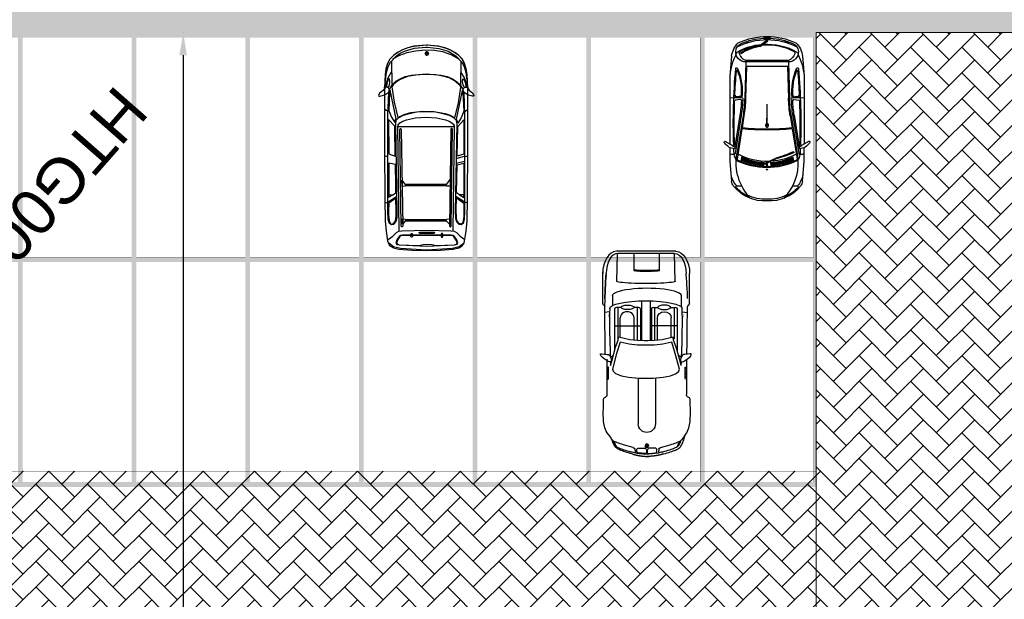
# Model space of a CAD drawing. Header units: millimetres. Extents: x 747415 to 1601423, y -236173 to 551995.
# Tile 142 of 256: x 931327 to 952980, y 34801 to 47556. Entities that reach past the tile are written whole.
import ezdxf

# ---------------------------------------------------------------- set-up
doc = ezdxf.new("R2010")
doc.units = ezdxf.units.MM
doc.header["$LTSCALE"] = 100
doc.header["$MEASUREMENT"] = 0
doc.linetypes.add('BORDERX2', pattern=[88.9, 25.4, -12.7, 25.4, -12.7, 0, -12.7])
doc.linetypes.add('DASHED2', pattern=[9.525, 6.35, -3.175])
doc.layers.get('0').update_dxf_attribs({"linetype": 'CONTINUOUS', "lineweight": 0})
doc.layers.get('DEFPOINTS').update_dxf_attribs({"color": 6, "linetype": 'CONTINUOUS', "lineweight": 0})
for name, color, linetype, lineweight in [('T--A9041_VERHARDING_Wegen', 21, 'CONTINUOUS', 0), ('T--L9042_BEPLANTING', 90, 'CONTINUOUS', 0), ('T--L9067_BEHEERVOORZIENING_Belijning', 7, 'DASHED2', 0), ('T--M9040_Terrein_Afwerking_Plein', 244, 'CONTINUOUS', 0)]:
    doc.layers.add(name, color=color, linetype=linetype, lineweight=lineweight)
doc.layers.add('T--A9072_BELIJNING', color=7, linetype='CONTINUOUS', lineweight=0, true_color=0xffffff)
for name, color, linetype in [('T--L9000_PERCELEN', 4, 'BORDERX2'), ('T--L9041_VERHARDING_Wegen', 7, 'CONTINUOUS'), ('T--L9082_INRICHTING_SPECIFIEK_Auto', 8, 'CONTINUOUS')]:
    doc.layers.add(name, color=color, linetype=linetype)
doc.styles.add('Raymond nov 2012', font='isocpeur.ttf', dxfattribs={"height": 1500})
doc.styles.get("Standard").update_dxf_attribs({"font": 'arial.ttf'})
doc.dimstyles.get("Standard").update_dxf_attribs({"dimtxt": 0.18, "dimasz": 500, "dimexe": 0.18, "dimexo": 0.0625, "dimgap": 0.09, "dimtad": 0, "dimtoh": 1, "dimdec": 0, "dimzin": 0, "dimdsep": 46, "dimtxsty": 'Standard', "dimcen": 0.09, "dimadec": 0, "dimazin": 0, "dimtfac": 1, "dimtdec": 0, "dimtofl": 0, "dimtmove": 0, "dimatfit": 3, "dimfxl": 1, "dimtolj": 1, "dimtzin": 0, "dimarcsym": 0})

# ---------------------------------------------------------------- blocks, each defined once
blk = doc.blocks.new('FMEBLOCK17')
at = {"layer": 'T--L9000_PERCELEN'}
blk.add_text('HTG00I 02344G0000', height=1, dxfattribs=at).set_placement((0, 0))
blk = doc.blocks.new('*X133')
at = {"color": 0}
for p, q in [((61387, 31654), (61408, 31674)), ((61387, 31635), (61407, 31655)), ((61389, 31672), (61409, 31693)), ((61390, 31691), (61411, 31712)), ((61391, 31711), (61412, 31732)), ((61393, 31730), (61415, 31752)), ((61395, 31750), (61418, 31772)), ((61398, 31771), (61404, 31776)), ((61383, 31526), (61403, 31545)), ((61383, 31508), (61402, 31527)), ((61383, 31490), (61402, 31509)), ((61383, 31473), (61402, 31492)), ((61383, 31455), (61402, 31474)), ((61383, 31437), (61402, 31456)), ((61384, 31562), (61404, 31581)), ((61384, 31544), (61403, 31563)), ((61384, 31420), (61402, 31439)), ((61385, 31598), (61405, 31618)), ((61385, 31580), (61404, 31600)), ((61386, 31617), (61406, 31636)), ((61384, 31403), (61403, 31421)), ((61384, 31385), (61403, 31404)), ((61385, 31368), (61403, 31387)), ((61385, 31351), (61404, 31369)), ((61386, 31334), (61404, 31352)), ((61387, 31317), (61405, 31335)), ((61388, 31300), (61406, 31319)), ((61389, 31284), (61407, 31302)), ((61390, 31267), (61408, 31285)), ((61391, 31251), (61409, 31269)), ((61393, 31235), (61410, 31252)), ((61395, 31219), (61412, 31236)), ((61402, 31209), (61413, 31220))]:
    blk.add_line(p, q, dxfattribs=at)
blk = doc.blocks.new('*X134')
at = {"color": 0}
for p, q in [((58020, 31490), (58022, 31493)), ((58023, 31478), (58038, 31493)), ((58029, 31469), (58053, 31493)), ((58038, 31462), (58055, 31479)), ((58049, 31458), (58055, 31464)), ((58055, 31525), (58057, 31528)), ((58055, 31510), (58070, 31524)), ((58055, 31495), (58079, 31518)), ((58068, 31493), (58086, 31510)), ((58084, 31493), (58090, 31498))]:
    blk.add_line(p, q, dxfattribs=at)
blk = doc.blocks.new('auto108')
for p, q in [((1429, 2018), (1446, 2019)), ((1452, 2019), (1494, 2019)), ((1494, 2019), (1850, 2021)), ((1804, 1986), (1884, 1987)), ((1850, 2021), (1954, 2022)), ((1884, 1987), (1988, 1988)), ((1954, 2022), (2062, 2023)), ((1988, 1988), (2052, 1988)), ((2052, 1988), (2052, 2023)), ((2062, 2023), (2173, 2023)), ((2173, 2023), (2230, 2024)), ((2338, 2024), (2408, 2025)), ((2408, 2025), (2532, 2026)), ((2532, 2026), (2659, 2027)), ((2659, 2027), (2791, 2029)), ((2791, 2029), (2924, 2030)), ((2924, 2030), (3058, 2032)), ((3058, 2032), (3189, 2034)), ((3189, 2034), (3316, 2035)), ((3316, 2035), (3389, 2035)), ((3471, 2084), (4114, 2084)), ((3567, 2037), (3607, 2036)), ((3607, 2036), (3696, 2034)), ((3696, 2034), (3781, 2030)), ((3781, 2030), (3862, 2025)), ((3862, 2025), (3941, 2021)), ((3941, 2021), (4015, 2015)), ((4015, 2015), (4085, 2009)), ((4085, 2009), (4114, 2007)), ((267, 1732), (276, 1754)), ((276, 1754), (284, 1774)), ((284, 1774), (293, 1792)), ((293, 1792), (301, 1807)), ((301, 1807), (310, 1820)), ((310, 1820), (321, 1832)), ((321, 1832), (332, 1843)), ((332, 1843), (345, 1854)), ((345, 1854), (361, 1863)), ((361, 1863), (378, 1872)), ((370, 1729), (380, 1762)), ((378, 1872), (396, 1881)), ((380, 1762), (390, 1791)), ((390, 1791), (400, 1818)), ((396, 1881), (417, 1889)), ((400, 1818), (409, 1841)), ((409, 1841), (417, 1862)), ((417, 1889), (447, 1900)), ((2287, 1908), (2393, 1911)), ((2393, 1911), (2636, 1918)), ((3321, 1811), (2412, 1811)), ((2636, 1918), (2833, 1922)), ((3370, 1742), (2675, 1742)), ((2675, 1742), (2675, 1729)), ((2833, 1922), (2993, 1924)), ((2965, 1811), (2965, 1243)), ((2993, 1924), (3125, 1924)), ((3125, 1924), (3240, 1922)), ((3240, 1922), (3345, 1919)), ((3370, 1670), (3370, 1762)), ((3628, 1900), (3383, 1898)), ((4554, 1752), (4554, 504)), ((4603, 1784), (4603, 472)), ((191, 1498), (203, 1538)), ((203, 1538), (214, 1577)), ((214, 1577), (226, 1614)), ((226, 1614), (237, 1647)), ((237, 1647), (247, 1678)), ((247, 1678), (257, 1707)), ((257, 1707), (267, 1732)), ((284, 1442), (347, 1656)), ((347, 1656), (359, 1694)), ((359, 1694), (370, 1729)), ((2705, 1679), (3142, 1679)), ((186, 1479), (191, 1498)), ((1814, 1332), (805, 1332)), ((3370, 1312), (2638, 1312)), ((2645, 1375), (3142, 1375)), ((3370, 1293), (3370, 1384)), ((4175, 1423), (4194, 1423)), ((4194, 1423), (4554, 1423)), ((324, 1143), (284, 1143)), ((324, 1143), (324, 1183)), ((364, 1143), (324, 1143)), ((324, 1104), (324, 1143)), ((3512, 1219), (2635, 1219)), ((3321, 1243), (2636, 1243)), ((1810, 955), (805, 955)), ((3512, 1026), (2635, 1026)), ((3321, 1002), (2636, 1002)), ((3370, 933), (2638, 933)), ((2965, 434), (2965, 1002)), ((3370, 952), (3370, 861)), ((139, 837), (144, 818)), ((144, 818), (156, 778)), ((156, 778), (167, 738)), ((167, 738), (179, 701)), ((179, 701), (190, 667)), ((191, 786), (187, 802)), ((190, 667), (201, 635)), ((203, 746), (191, 786)), ((214, 707), (203, 746)), ((226, 671), (214, 707)), ((237, 637), (226, 671)), ((284, 845), (347, 631)), ((2645, 863), (3142, 863)), ((4171, 864), (4190, 864)), ((4190, 864), (4554, 864)), ((201, 635), (211, 606)), ((211, 606), (221, 580)), ((221, 580), (230, 556)), ((230, 556), (239, 535)), ((247, 606), (237, 637)), ((239, 535), (249, 515)), ((257, 578), (247, 606)), ((249, 515), (259, 497)), ((267, 553), (257, 578)), ((259, 497), (271, 480)), ((276, 530), (267, 553)), ((271, 480), (285, 463)), ((284, 510), (276, 530)), ((293, 493), (284, 510)), ((285, 463), (300, 449)), ((301, 477), (293, 493)), ((300, 449), (317, 436)), ((310, 464), (301, 477)), ((321, 452), (310, 464)), ((317, 436), (336, 424)), ((332, 441), (321, 452)), ((345, 431), (332, 441)), ((347, 631), (359, 593)), ((359, 593), (370, 557)), ((370, 557), (380, 525)), ((380, 525), (390, 495)), ((380, 525), (390, 495)), ((390, 495), (400, 469)), ((390, 495), (400, 469)), ((400, 469), (409, 445)), ((400, 469), (409, 445)), ((409, 445), (417, 425)), ((409, 445), (417, 425)), ((3321, 434), (2412, 434)), ((2675, 503), (2675, 516)), ((3370, 503), (2675, 503)), ((2705, 559), (3142, 559)), ((3370, 575), (3370, 483)), ((336, 424), (356, 414)), ((361, 421), (345, 431)), ((356, 414), (377, 404)), ((361, 424), (378, 415)), ((378, 412), (361, 421)), ((377, 404), (399, 395)), ((378, 415), (396, 406)), ((396, 404), (378, 412)), ((396, 406), (417, 397)), ((396, 404), (416, 395)), ((417, 395), (396, 404)), ((399, 395), (423, 386)), ((417, 425), (424, 408)), ((417, 397), (447, 387)), ((440, 387), (417, 395)), ((423, 386), (449, 377)), ((424, 408), (430, 395)), ((429, 393), (431, 390)), ((430, 395), (432, 392)), ((464, 379), (440, 387)), ((449, 377), (460, 374)), ((1494, 265), (1423, 266)), ((1850, 264), (1494, 265)), ((1804, 301), (1884, 300)), ((1954, 263), (1850, 264)), ((1884, 300), (1988, 299)), ((2062, 262), (1954, 263)), ((1988, 299), (2052, 298)), ((2052, 298), (2052, 264)), ((2173, 261), (2062, 262)), ((2230, 261), (2173, 261)), ((2393, 334), (2287, 337)), ((2408, 220), (2338, 221)), ((2636, 327), (2393, 334)), ((2532, 219), (2408, 220)), ((2659, 218), (2532, 219)), ((2833, 323), (2636, 327)), ((2791, 216), (2659, 218)), ((2993, 321), (2833, 323)), ((3125, 321), (2993, 321)), ((3240, 323), (3125, 321)), ((3345, 326), (3240, 323)), ((3628, 386), (3410, 388)), ((3514, 218), (3411, 211)), ((3607, 221), (3514, 218)), ((3567, 220), (3607, 221)), ((3696, 224), (3607, 221)), ((3607, 221), (3696, 224)), ((3781, 227), (3696, 224)), ((3696, 224), (3781, 227)), ((3862, 232), (3781, 227)), ((3781, 227), (3862, 232)), ((3862, 232), (3941, 237)), ((3941, 236), (3862, 232)), ((4015, 242), (3941, 236)), ((3941, 237), (4015, 242)), ((4015, 242), (4121, 251)), ((4085, 248), (4015, 242)), ((2924, 215), (2791, 216)), ((3058, 213), (2924, 215)), ((3189, 211), (3058, 213)), ((3316, 210), (3189, 211)), ((3343, 210), (3316, 210)), ((3411, 211), (3343, 210)), ((3471, 173), (4150, 173))]:
    blk.add_line(p, q)
for points in [[(139, 1492), (144, 1512), (156, 1552), (167, 1592), (179, 1629), (190, 1663), (201, 1695), (211, 1723), (221, 1750), (230, 1773), (239, 1795), (249, 1814), (259, 1833), (271, 1850), (285, 1866), (300, 1881), (317, 1894), (336, 1906), (356, 1916), (377, 1926), (399, 1935), (423, 1944), (449, 1953), (476, 1961), (505, 1970), (533, 1981), (571, 1990)], [(3272, 1921), (3255, 2034)], [(296, 1798), (303, 1804), (316, 1814), (331, 1824), (348, 1833), (367, 1841), (388, 1850), (410, 1858), (416, 1860)], [(2092, 1901), (2168, 1903)], [(2093, 1901), (2185, 1875), (2496, 1788), (2651, 1732), (2716, 1723)], [(2277, 1902), (2299, 1863), (2322, 1836)], [(3946, 1767), (4554, 1752)], [(2716, 1723), (2656, 1477), (2637, 1304), (2634, 1164), (2634, 1123), (2634, 1081), (2637, 941), (2656, 768), (2716, 522)], [(296, 489), (303, 482), (316, 472), (331, 463), (348, 454), (367, 445), (388, 437), (410, 428), (416, 427)], [(2093, 344), (2185, 370), (2496, 457), (2651, 513), (2716, 522)], [(4554, 493), (3946, 478)], [(2168, 342), (2092, 344)], [(2277, 343), (2299, 382), (2322, 409)], [(3272, 324), (3255, 211)]]:
    blk.add_lwpolyline(points)
for points in [[(2175, 1892), (2168, 1904), (2169, 1921), (2181, 1952), (2209, 1995), (2240, 2038), (2273, 2084), (2298, 2108), (2326, 2120), (2346, 2118), (2348, 2092), (2339, 2036), (2331, 1976), (2329, 1943), (2316, 1925), (2294, 1912), (2261, 1893), (2221, 1885), (2195, 1886)], [(1810, 1123), (1810, 1280), (1830, 1504), (1862, 1660), (1915, 1788), (1968, 1843), (2011, 1861), (2355, 1768), (2606, 1690), (2559, 1494), (2538, 1311), (2536, 1165), (2536, 1123), (2536, 1080), (2538, 934), (2559, 751), (2606, 555), (2355, 477), (2011, 384), (1968, 402), (1915, 457), (1862, 585), (1830, 741), (1810, 965)], [(2175, 353), (2168, 341), (2169, 324), (2181, 293), (2209, 250), (2240, 207), (2273, 161), (2298, 137), (2326, 125), (2346, 127), (2348, 153), (2339, 209), (2331, 269), (2329, 302), (2316, 320), (2294, 333), (2261, 352), (2221, 360), (2195, 359)]]:
    blk.add_lwpolyline(points, close=True)
for points in [[(3412, 2055, -0.003452), (3412, 2055)], [(3412, 202, 0.003452), (3412, 202)]]:
    blk.add_lwpolyline(points, format="xyb")
for points in [[(155, 1179), (171, 1337, -0.414214), (200, 1366), (238, 1366, -0.414214), (268, 1337), (268, 1188, -0.291039), (222, 1150), (184, 1150, -0.414214)], [(155, 1107), (171, 950, 0.414214), (200, 920), (238, 920, 0.414214), (268, 950), (268, 1099, 0.291039), (222, 1137), (184, 1137, 0.414214)]]:
    blk.add_lwpolyline(points, format="xyb", close=True)
blk.add_circle((324, 1143), 39.7)
for centre, radius, start, end in [((1440, 2064), 47.1, 195.2914, 284.3416), ((3321, 1762), 49.3, 360, 90), ((237, 1456), 49.3, 283.7947, 343.5607), ((805, 1143), 189, 90, 270), ((324, 1143), 39.7, 180, 270), ((324, 1143), 39.7, 0, 90), ((3321, 1293), 49.3, 270, 360), ((237, 831), 49.3, 16.4393, 76.2053), ((3321, 952), 49.3, 0, 90), ((3321, 483), 49.3, 270, 0), ((1440, 222), 47.1, 111.0771, 164.7086)]:
    blk.add_arc(centre, radius, start, end)
for centre, major_axis, ratio, start_param, end_param in [((1804, 2020), (0, -34.3), 0.624902, -1.56257, 0), ((1849, 2028), (0, -34.3), 0.624902, -1.340746, 0), ((1896, 2028), (0, -34.3), 0.624902, -1.357157, 0), ((1943, 2029), (0, -34.3), 0.624902, -1.355316, 0), ((1990, 2029), (0, -34.3), 0.624902, -1.354332, 0), ((2038, 2030), (0, -34.3), 0.624902, -1.349543, 0), ((4114, 1784), (489, 0), 0.61456, 0, 1.570796), ((4114, 1752), (439, 0), 0.579085, 0, 1.570796), ((3345, 1123), (0, 797), 0.211204, 3.141593, 6.283185), ((3628, 1144), (1, 756), 0.222398, -3.141593, 0), ((3948, 1123), (0, -645), 0.087484, -3.141593, 0), ((3142, 1527), (0, 152), 0.864333, 3.141593, 6.283185), ((4187, 1133), (0, -323), 0.087484, -2.68647, -0.584659), ((4206, 1133), (0, -323), 0.087484, -2.68647, -0.584659)]:
    blk.add_ellipse(centre, major_axis=major_axis, ratio=ratio, start_param=start_param, end_param=end_param)
blk.add_ellipse((3370, 1527), major_axis=(0, 143), ratio=0.338725)
at = {"extrusion": (0, 0, -1)}
for centre, major_axis, ratio, start_param, end_param in [((3142, 711), (0, -152), 0.864333, -3.141593, 0), ((4114, 504), (439, 0), 0.579085, 0, 1.570796), ((4114, 472), (489, 0), 0.61456, 0, 1.570796), ((1804, 266), (0, 34.3), 0.624902, -1.56257, 0), ((1849, 258), (0, 34.3), 0.624902, -1.340746, 0), ((1896, 258), (0, 34.3), 0.624902, -1.357157, 0), ((1943, 258), (0, 34.3), 0.624902, -1.355316, 0), ((1990, 257), (0, 34.3), 0.624902, -1.354332, 0), ((2038, 257), (0, 34.3), 0.624902, -1.349543, 0)]:
    blk.add_ellipse(centre, major_axis=major_axis, ratio=ratio, start_param=start_param, end_param=end_param, dxfattribs=at)
blk.add_ellipse((3370, 718), major_axis=(0, -143), ratio=0.338725, dxfattribs=at)
for points, start_tangent, end_tangent in [([(571, 1990), (504, 1946), (440, 1893), (417, 1862), (411, 1850)], (0.873356, 0.487083, -0.000015), (-0.33173, -0.943374)), ([(3412, 2055), (3401, 2042), (3387, 2035)], (-0.157438, -0.987529), (-0.999933, -0.011552)), ([(3412, 2055), (3430, 2076), (3477, 2085)], (0.361709, 0.932291), (1, 0)), ([(571, 296), (504, 341), (440, 394), (417, 425), (411, 437)], (0.873356, -0.487083, -0.000015), (-0.33173, 0.943374)), ([(3412, 202), (3401, 215), (3387, 222)], (-0.157438, 0.987529), (-0.999933, 0.011552)), ([(3412, 202), (3430, 181), (3477, 173)], (0.361709, -0.932291), (1, 0))]:
    blk.add_spline(points, degree=3, dxfattribs=dict(start_tangent=start_tangent, end_tangent=end_tangent))
for points, knots in [([(571, 1990), (626, 2035), (853, 2125), (1099, 2097), (1285, 2097)], [72.513385, 72.513385, 72.513385, 72.513385, 210.766252, 779.411217, 779.411217, 779.411217, 779.411217]), ([(1285, 2097), (1307, 2097), (1358, 2107), (1385, 2075), (1395, 2052)], [0, 0, 0, 0, 64.592582, 138.656509, 138.656509, 138.656509, 138.656509]), ([(164, 1390), (146, 1302), (129, 1121), (146, 941), (201, 754)], [93.721229, 93.721229, 93.721229, 93.721229, 365.303664, 640.430937, 640.430937, 640.430937, 640.430937]), ([(571, 296), (626, 251), (853, 161), (1099, 189), (1285, 189)], [72.513385, 72.513385, 72.513385, 72.513385, 210.766252, 779.411217, 779.411217, 779.411217, 779.411217]), ([(1285, 189), (1307, 189), (1358, 179), (1385, 212), (1395, 235)], [0, 0, 0, 0, 64.592582, 138.656509, 138.656509, 138.656509, 138.656509])]:
    blk.add_open_spline(points, degree=3, knots=knots)
for points, weights in [([(115, 1400), (90, 1278), (88, 1143)], [1, 0.996922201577, 0.999560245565]), ([(139, 1493), (125, 1447), (115, 1400)], [1, 0.99968296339, 1]), ([(115, 930), (90, 1052), (88, 1186)], [1, 0.996922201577, 0.999560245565]), ([(139, 837), (125, 882), (115, 930)], [1, 0.99968296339, 1])]:
    blk.add_rational_spline(points, weights, degree=2)
for points in [[(186, 1479), (177, 1450), (170, 1420), (164, 1390)], [(249, 1408), (223, 1401), (194, 1398), (165, 1396)], [(249, 879), (223, 885), (194, 889), (165, 891)]]:
    blk.add_open_spline(points, degree=3)
for points in [[(3151, 1962), (3151, 1950), (3227, 1962), (3227, 1950)], [(3151, 294), (3151, 305), (3227, 294), (3227, 305)]]:
    blk.add_solid(points)
for name, p, xscale, yscale, zscale in [('*X133', (-56312, -29881), 0.9851387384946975, 0.9851387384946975, 0.9851387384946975), ('*X134', (-65414, -34517), 1.132343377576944, 1.132343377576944, 1.132343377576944)]:
    blk.add_blockref(name, p, dxfattribs=dict(xscale=xscale, yscale=yscale, zscale=zscale))
blk = doc.blocks.new('auto111')
at = {"linetype": 'Continuous'}
for points in [[(3685, 1817), (3756, 1799), (3801, 1840), (3799, 1888), (3728, 1941), (3669, 2020), (3616, 2040), (3601, 2033), (3601, 2010), (3629, 1901), (3685, 1817)], [(4315, 1842), (4203, 1878), (4073, 1898), (3776, 1908), (2462, 1908), (1334, 1906), (854, 1893), (628, 1875), (414, 1842), (356, 1824), (305, 1789), (262, 1715), (234, 1593), (211, 1299), (203, 994), (211, 689), (234, 396), (262, 272), (305, 201), (356, 163), (412, 147), (628, 114), (854, 94), (1334, 84), (2462, 79), (3776, 79), (4073, 89), (4200, 112), (4315, 147), (4411, 201), (4495, 274), (4564, 369), (4622, 475), (4665, 595), (4698, 724), (4724, 994), (4698, 1265), (4665, 1395), (4620, 1514), (4564, 1621), (4493, 1713), (4411, 1789), (4315, 1842)], [(369, 1814), (290, 1710), (252, 1560), (221, 989), (252, 414), (290, 264), (369, 160)], [(445, 1832), (518, 1728), (600, 1647), (630, 1591), (640, 1525), (648, 986), (640, 450), (630, 381), (600, 328), (518, 247), (445, 142)], [(2988, 1669), (1062, 1636), (928, 1639), (864, 1652), (816, 1677), (778, 1713), (765, 1756), (798, 1802), (887, 1827), (1072, 1835), (2523, 1835), (3179, 1835), (3679, 1814), (3773, 1784), (3857, 1733), (3928, 1659), (3984, 1568), (4030, 1456), (4063, 1321), (4094, 994), (4094, 991), (4094, 991), (4063, 661), (4030, 529), (3984, 414), (3926, 323), (3857, 252), (3773, 201), (3679, 168), (3179, 150), (2523, 150), (1072, 150), (887, 155), (798, 183), (765, 226), (778, 269), (816, 305), (864, 333), (928, 343), (1062, 348), (2988, 313), (3065, 325), (3118, 376), (3171, 483), (3214, 618), (3245, 788), (3258, 991), (3260, 991), (3258, 991), (3245, 1197), (3214, 1365), (3171, 1499), (3118, 1609), (3065, 1657), (2988, 1669)], [(1357, 1657), (1245, 1817), (1072, 1819), (989, 1819), (854, 1807), (793, 1779), (783, 1753), (790, 1723), (859, 1669), (958, 1652), (1062, 1652), (1357, 1657)], [(1248, 1901), (1276, 1827), (1395, 1644)], [(1428, 1730), (1372, 1819), (1431, 1819)], [(2094, 1669), (2124, 1817), (1428, 1814), (1428, 1723), (1474, 1659), (1652, 1662), (2094, 1669)], [(2264, 1835), (2290, 1908)], [(2937, 1685), (3085, 1819), (2328, 1817), (2279, 1675), (2912, 1685), (2937, 1685)], [(3103, 1652), (3733, 1784), (3677, 1799), (3280, 1817), (3138, 1756), (3019, 1685), (3062, 1675), (3103, 1652)], [(3804, 1751), (3466, 1697), (3128, 1619), (3197, 1479), (3240, 1329), (3270, 1075), (3265, 823), (3220, 579), (3179, 465), (3123, 361), (3456, 285), (3796, 229), (3829, 249), (3931, 356), (4000, 485), (4043, 630), (4066, 778), (4078, 976), (4078, 996), (4078, 1039), (4063, 1220), (4030, 1405), (3961, 1581), (3911, 1654), (3847, 1720), (3804, 1751)], [(3260, 1832), (3303, 1906)], [(4678, 963), (4650, 714), (4587, 506), (4487, 338), (4350, 208), (4254, 160), (4122, 122), (3776, 79), (4073, 89), (4203, 112), (4317, 147), (4411, 198), (4493, 272), (4561, 361), (4617, 463), (4663, 577), (4696, 701), (4724, 963), (4724, 963), (4724, 966), (4724, 973), (4724, 976), (4724, 996), (4696, 1265), (4665, 1393), (4620, 1512), (4561, 1619), (4493, 1713), (4411, 1789), (4315, 1842), (4203, 1878), (4073, 1898), (3776, 1908), (4122, 1865), (4254, 1830), (4350, 1779), (4487, 1647), (4543, 1563), (4589, 1469), (4653, 1253), (4676, 999), (4676, 963), (4678, 963)], [(3779, 1906), (4000, 1832), (4132, 1753)], [(3794, 1832), (3845, 1802), (3918, 1794), (3982, 1799), (3959, 1827), (3888, 1860), (3806, 1868)], [(4371, 1758), (3847, 1746)], [(325, 1588), (300, 978), (325, 369), (341, 315), (366, 295), (440, 320), (513, 369), (536, 394), (544, 442), (539, 978), (544, 1514), (536, 1560), (513, 1586), (440, 1636), (366, 1662), (338, 1642), (325, 1588)], [(343, 325), (369, 310), (391, 315), (455, 346), (516, 389), (531, 409), (536, 445), (531, 978), (536, 1512), (529, 1550), (511, 1573), (445, 1616), (374, 1644), (348, 1634), (330, 1588), (318, 1372), (310, 1156), (335, 1060), (343, 961), (333, 872), (310, 790), (318, 579), (330, 369), (343, 325)], [(643, 1586), (2927, 1616), (2973, 1601), (3016, 1563), (3052, 1502), (3082, 1423), (3125, 1225), (3141, 994), (3125, 765), (3082, 567), (3052, 488), (3016, 427), (2973, 389), (2927, 374), (643, 404)], [(739, 1545), (2871, 1575), (2887, 1563), (2887, 1550), (2871, 1540), (739, 1509), (724, 1522), (724, 1532), (739, 1545)], [(1614, 1522), (1753, 1525), (1664, 1461), (1664, 536), (1764, 468), (1616, 468), (1616, 541), (1626, 544), (1626, 1454), (1616, 1459), (1614, 1522)], [(2925, 374), (2927, 1616), (2970, 1606), (3011, 1570), (3047, 1509), (3077, 1428), (3123, 1227), (3141, 994), (3125, 765), (3082, 567), (3052, 488), (3016, 427), (2973, 386), (2925, 374)], [(4421, 1723), (4500, 1573), (4561, 1408), (4599, 1225), (4620, 1011), (4615, 813), (4579, 633), (4513, 452), (4414, 269)], [(574, 1319), (574, 1301), (564, 1291), (508, 1291), (498, 1301), (498, 1319), (508, 1329), (564, 1329), (574, 1319)], [(785, 1512), (900, 1512), (892, 1456), (887, 1454), (887, 544), (892, 544), (900, 478), (780, 480), (844, 539), (846, 541), (846, 1459), (844, 1461), (785, 1512)], [(607, 1136), (607, 821), (600, 811), (590, 811), (579, 821), (579, 1136), (590, 1146), (600, 1146), (607, 1136)], [(4495, 963), (4495, 978), (4495, 994), (4538, 1016), (4584, 994), (4584, 978), (4584, 963), (4538, 943), (4495, 963)], [(4521, 973), (4521, 978), (4521, 986), (4538, 996), (4559, 986), (4559, 978), (4559, 973), (4538, 963), (4521, 973)], [(574, 635), (574, 656), (564, 663), (508, 663), (498, 656), (498, 635), (508, 628), (564, 628), (574, 635)], [(739, 445), (2871, 414), (2887, 427), (2887, 440), (2871, 450), (739, 480), (724, 468), (724, 455), (739, 445)], [(1359, 325), (1248, 168), (1072, 165), (945, 165), (821, 188), (785, 224), (798, 269), (851, 310), (917, 328), (1095, 333), (1359, 325)], [(1248, 84), (1276, 158), (1395, 341)], [(1428, 257), (1370, 168), (1431, 168)], [(2091, 313), (2122, 168), (1428, 168), (1428, 257), (1476, 323), (2091, 313)], [(2127, 330), (2168, 153)], [(2231, 330), (2282, 153)], [(2932, 300), (3080, 163), (3026, 163), (2325, 168), (2277, 310), (2932, 300)], [(3095, 328), (3723, 196), (3679, 186), (3270, 165), (3125, 221), (3009, 300), (3054, 308), (3095, 328)], [(3779, 79), (4000, 153), (4132, 234)], [(4371, 229), (3847, 241)], [(2262, 153), (2290, 79)], [(3260, 153), (3303, 76)], [(3685, 168), (3753, 188), (3801, 145), (3799, 97), (3728, 43), (3667, -33), (3613, -56), (3601, -46), (3601, -23), (3626, 84), (3685, 168)], [(3794, 153), (3845, 183), (3918, 193), (3982, 186), (3959, 158), (3888, 125), (3806, 119)]]:
    blk.add_lwpolyline(points, dxfattribs=at)
blk = doc.blocks.new('auto64')
for points in [[(-2305, 929), (-2398, 757)], [(-3290, 559), (-3290, 669)], [(-3184, 780), (-2750, 815), (-2446, 815)], [(-2032, 554), (-2698, 660)], [(-1743, 528), (-2580, 662)], [(-1737, 568), (-2574, 701)], [(-1732, 597), (-2470, 715)], [(-436, 780), (-870, 815), (-2366, 815)], [(-1389, 587), (-1404, 705)], [(-2702, 428), (-2782, 435)], [(-2696, 448), (-2776, 455)], [(-2689, 467), (-2769, 474)], [(-2682, 487), (-2763, 494)], [(-2675, 506), (-2755, 513)], [(-2667, 526), (-2748, 533)], [(-2659, 545), (-2740, 552)], [(-2651, 564), (-2732, 572)], [(-2555, 593), (-2536, 585)], [(-1746, 509), (-2012, 551)], [(-660, 453), (-1355, 472)], [(-560, 470), (-1354, 492)], [(-660, 470), (-660, -470)], [(-560, 470), (-560, -470)], [(-530, 470), (-530, -470)], [(-93, 390), (-149, 470)], [(-2754, 212), (-2832, 219)], [(-2751, 232), (-2828, 239)], [(-2747, 252), (-2825, 259)], [(-2743, 271), (-2821, 278)], [(-2739, 291), (-2817, 298)], [(-2735, 311), (-2813, 318)], [(-2730, 330), (-2809, 337)], [(-2725, 350), (-2804, 357)], [(-2720, 370), (-2799, 377)], [(-2714, 389), (-2794, 396)], [(-2709, 409), (-2788, 416)], [(-2940, -5), (-2921, -13), (-2921, 0), (-2921, 13), (-2940, 5)], [(-2769, 73), (-2846, 80)], [(-2767, 93), (-2845, 100)], [(-2765, 113), (-2843, 120)], [(-2842, 10), (-2785, 10)], [(-2763, 133), (-2841, 140)], [(-2762, 153), (-2839, 159)], [(-2760, 172), (-2837, 179)], [(-2758, 192), (-2834, 199)], [(-2697, 199), (-2820, -67), (-2802, -75), (-2678, 192)], [(-1960, 5), (-1810, 5)], [(-1805, 0), (-1490, 0)], [(-216, -141), (-98, 18), (-82, 6), (-197, -148)], [(-2769, -73), (-2846, -80)], [(-2767, -93), (-2845, -100)], [(-2765, -113), (-2843, -120)], [(-2842, -10), (-2794, -10)], [(-2763, -133), (-2841, -140)], [(-2762, -153), (-2839, -159)], [(-2760, -172), (-2837, -179)], [(-2758, -192), (-2834, -199)], [(-2754, -212), (-2832, -219)], [(-1960, -5), (-1810, -5)], [(-2751, -232), (-2828, -239)], [(-2747, -252), (-2825, -259)], [(-2743, -271), (-2821, -278)], [(-2739, -291), (-2817, -298)], [(-2735, -311), (-2813, -318)], [(-2730, -330), (-2809, -337)], [(-2725, -350), (-2804, -357)], [(-2720, -370), (-2799, -377)], [(-2714, -389), (-2794, -396)], [(-2709, -409), (-2788, -416)], [(-2702, -428), (-2782, -435)], [(-93, -390), (-149, -470)], [(-3290, -669), (-3290, -559)], [(-2696, -448), (-2776, -455)], [(-2689, -467), (-2769, -474)], [(-2682, -487), (-2763, -494)], [(-2675, -506), (-2755, -513)], [(-2667, -526), (-2748, -533)], [(-2659, -545), (-2740, -552)], [(-2651, -564), (-2732, -572)], [(-2032, -554), (-2698, -660)], [(-1743, -528), (-2580, -662)], [(-1737, -568), (-2574, -701)], [(-1732, -597), (-2470, -715)], [(-1746, -509), (-2012, -551)], [(-1389, -587), (-1404, -705)], [(-660, -453), (-1355, -472)], [(-560, -470), (-1354, -492)], [(-378, -572), (-361, -583)], [(-2446, -815), (-2750, -815), (-3184, -780)], [(-2305, -929), (-2398, -757)], [(-436, -780), (-870, -815), (-2366, -815)]]:
    blk.add_lwpolyline(points)
for centre, radius, start, end in [((-2200, 703), 271, 122.5061, 177.3807), ((-2326, 918), 24, 28.4487, 144.8117), ((-2747, 53), 874, 128.5195, 183.4666), ((-2779, -464), 1143, 86.7478, 133.301), ((-2747, 53), 854, 132.4061, 156.0666), ((-3310, 669), 20, 0, 132.4061), ((-3167, 580), 200, 94.6669, 128.5195), ((-2919, 231), 573, 102.481, 130.272), ((-1377, 0), 1511, 153.8364, 206.6643), ((-2566, 466), 260, 97.9758, 129.7902), ((-2715, 657), 20, 86.7478, 153.8364), ((-2701, 641), 20, 80.9423, 154.1833), ((-2779, -464), 1143, 79.9751, 86.7478), ((-2433, 727), 169, 148.6333, 180.9564), ((-1914, -11589), 12332, 92.5802, 93.2009), ((-2568, 738), 36.8, 201.7756, 261.8193), ((-2397, 726), 31.7, 91.422, 214.9423), ((-2413, 734), 28.1, 248.5131, 57.8511), ((-1911, -12958), 13680, 87.9174, 92.0179), ((-1911, -12958), 13700, 84.9558, 91.981), ((-1414, 703), 10, 7.2745, 87.9174), ((-2583, 684), 1241, 353.7279, 6.0623), ((-1209, 1822), 1276, 263.6929, 293.3519), ((-2583, 684), 1261, 355.3159, 0.6912), ((-1312, 699), 10, 87.4901, 180.6912), ((-1209, 1822), 1256, 265.0494, 291.5959), ((-1911, -12958), 13680, 85.1291, 87.4901), ((-1306, 688), 2.5, 90, 270), ((-1306, 688), 2.5, 270, 90), ((-1012, -605), 1427, 64.4533, 84.2811), ((-750, 663), 10, 291.5959, 85.1291), ((-708, 669), 20, 284.8612, 84.9558), ((-340, 470), 220, 87.5524, 180.0097), ((-500, 275), 509, 45.0724, 82.7817), ((-399, 610), 72.8, 40.2199, 88.4107), ((-1502, 0), 1332, 356.4569, 29.5582), ((-339, 490), 200, 22.8604, 87.5524), ((-1502, 0), 1432, 332.6464, 27.3536), ((-1377, 0), 1491, 154.1833, 205.8167), ((-1377, 0), 1373, 152.0676, 176.1797), ((-87, -521), 2707, 155.7055, 164.5863), ((-87, -521), 2687, 155.7055, 164.6216), ((3447, 0), 5507, 174.225, 185.775), ((3447, 0), 5487, 174.2369, 185.7631), ((-1271, 3491), 3020, 260.9423, 268.4089), ((-1271, 3491), 3000, 260.9423, 268.4089), ((-1271, 3491), 2960, 260.9423, 268.0852), ((-1271, 3491), 2930, 260.9423, 267.2804), ((-1409, 584), 20, 267.2804, 7.2745), ((-1369, 553), 20, 268.0852, 348.1357), ((-1462, 3510), 2979, 271.7693, 271.819), ((-1317, 580), 10, 175.3159, 265.0494), ((-1306, 596), 2.5, 90, 270), ((-1306, 596), 2.5, 270, 90), ((-815, 641), 2.5, 90, 270), ((-815, 641), 2.5, 270, 90), ((-306, 380), 241, 108.384, 158.1789), ((-366, 562), 50, 26.3311, 108.384), ((-1502, 0), 1317, 355.4418, 26.3311), ((-1502, 0), 1462, 2.7376, 22.8604), ((-1502, 0), 1502, 334.9815, 25.0185), ((-2747, 53), 834, 153.1339, 183.4666), ((-2938, 0), 5, 112.786, 247.214), ((-2842, 0), 10, 90, 270), ((-1377, 0), 1373, 178.392, 207.9324), ((-1992, 0), 13, 140.4731, 180), ((-1992, 0), 13, 180, 219.5269), ((-1975, -14), 34.9, 116.6567, 140.4731), ((-1964, -36), 60, 101.7464, 116.6567), ((-1956, -72), 96.5, 90, 101.7464), ((-1960, 0), 5, 90, 270), ((-1956, -72), 96.5, 78.2536, 90), ((-1949, -36), 60, 63.3433, 78.2536), ((-1938, -14), 34.9, 39.5269, 63.3433), ((-1921, 0), 13, 22.6244, 39.5269), ((-1810, 0), 5, 270, 90), ((185, 0), 245, 173.2506, 180), ((185, 0), 245, 180, 186.7494), ((73, 13), 132, 164.0546, 173.2506), ((3, 33), 59.3, 145.403, 164.0546), ((-40, 63), 7.21, 90, 145.403), ((-40, 63), 7.21, 34.597, 90), ((-83, 33), 59.3, 15.9454, 34.597), ((-153, 13), 132, 6.7494, 15.9454), ((-265, 0), 245, 0, 6.7494), ((-265, 0), 245, 353.2506, 0), ((-2747, -53), 874, 176.5334, 231.4805), ((-2747, -53), 834, 176.5334, 206.8661), ((-1975, 14), 34.9, 219.5269, 243.3433), ((-1964, 36), 60, 243.3433, 258.2536), ((-1956, 72), 96.5, 258.2536, 270), ((-1956, 72), 96.5, 270, 281.7464), ((-1949, 36), 60, 281.7464, 296.6567), ((-1938, 14), 34.9, 296.6567, 320.4731), ((-1921, 0), 13, 320.4731, 337.3756), ((-1133, -43), 922, 324.9998, 353.9253), ((-1133, -43), 942, 324.9998, 353.5912), ((-1502, 0), 1332, 330.4418, 354.8462), ((-1502, 0), 1317, 333.6689, 353.7639), ((-1502, 0), 1462, 337.1396, 357.2624), ((73, -13), 132, 186.7494, 195.9454), ((3, -33), 59.3, 195.9454, 214.597), ((-40, -63), 7.21, 214.597, 270), ((-40, -63), 7.21, 270, 325.403), ((-83, -33), 59.3, 325.403, 344.0546), ((-153, -13), 132, 344.0546, 353.2506), ((-2779, 464), 1143, 226.699, 280.0249), ((-2747, -53), 854, 203.9334, 227.5939), ((-2701, -641), 20, 205.8167, 279.0577), ((-1271, -3491), 3020, 91.5911, 99.0577), ((-1271, -3491), 3000, 91.5911, 99.0577), ((-1271, -3491), 2960, 91.9167, 99.0577), ((-1271, -3491), 2930, 92.7196, 99.0577), ((-1409, -584), 20, 352.7255, 92.7196), ((-1462, -3510), 2979, 88.1848, 88.2307), ((-1369, -553), 20, 6.1809, 91.9167), ((-1209, -1822), 1276, 66.6481, 96.3071), ((-2583, -684), 1241, 353.9377, 6.1809), ((-1316, -585), 10, 87.1473, 184.478), ((-2583, -684), 1261, 359.3088, 4.478), ((-1209, -1822), 1256, 68.4041, 94.9506), ((-1306, -596), 2.5, 90, 270), ((-1306, -596), 2.5, 270, 90), ((-815, -641), 2.5, 90, 270), ((-815, -641), 2.5, 270, 90), ((-340, -470), 220, 179.9903, 272.4476), ((-306, -380), 241, 201.8211, 251.616), ((-500, -275), 509, 277.2183, 314.9276), ((-366, -562), 50, 251.616, 333.6689), ((-339, -490), 200, 272.4476, 337.1396), ((-3310, -669), 20, 227.5939, 0), ((-3167, -580), 200, 231.4805, 265.3331), ((-2919, -231), 573, 229.728, 257.519), ((-2566, -466), 260, 230.2098, 262.0242), ((-2568, -738), 36.8, 98.1807, 158.2244), ((-2433, -727), 169, 179.0436, 211.3667), ((-1914, 11589), 12332, 266.7991, 267.4198), ((-2200, -703), 271, 182.6193, 237.4939), ((-2397, -726), 31.7, 145.0577, 268.578), ((-2413, -734), 28.1, 302.1489, 111.4869), ((-1911, 12958), 13680, 267.9821, 272.0826), ((-1911, 12958), 13700, 268.019, 275.0515), ((-1414, -703), 10, 272.0826, 352.7255), ((-1312, -699), 10, 179.3088, 272.5099), ((-1911, 12958), 13680, 272.5099, 274.8709), ((-1911, 12958), 13680, 272.5099, 274.7965), ((-1306, -688), 2.5, 90, 270), ((-1306, -688), 2.5, 270, 90), ((-1012, 605), 1427, 275.7189, 295.5467), ((-750, -663), 10, 274.8709, 68.4041), ((-708, -669), 20, 275.0442, 75.1388), ((-399, -610), 72.8, 271.5893, 319.7801), ((-2326, -918), 24, 215.1883, 331.5513)]:
    blk.add_arc(centre, radius, start, end)
blk = doc.blocks.new('*D148')
at = {"layer": 'DEFPOINTS', "color": 0, "linetype": 'Continuous', "transparency": 16777216}
for p in [(934922, 47273), (934922, 47273), (934922, 6381)]:
    blk.add_point(p, dxfattribs=at)
at = {"layer": 'T--M9040_Terrein_Afwerking_Plein', "color": 0, "linetype": 'Continuous', "lineweight": -2, "transparency": 16777216}
for p, q in [((934922, 47273), (934922, 47273)), ((934922, 46773), (934922, 30727)), ((934922, 6881), (934922, 22927)), ((934922, 6381), (934922, 6381))]:
    blk.add_line(p, q, dxfattribs=at)
at = {"layer": 'T--M9040_Terrein_Afwerking_Plein', "color": 0, "linetype": 'Continuous', "transparency": 16777216}
for points in [[(934839, 46773), (935005, 46773), (934922, 47273)], [(934839, 6881), (935005, 6881), (934922, 6381)]]:
    blk.add_solid(points, dxfattribs=at)
at = {"layer": 'T--M9040_Terrein_Afwerking_Plein', "color": 0, "linetype": 'Continuous', "transparency": 16777216, "insert": (934922, 26827), "char_height": 1500, "attachment_point": 5, "rotation": 90, "style": 'Raymond nov 2012'}
blk.add_mtext('\\A1;41 meter', dxfattribs=at)
blk = doc.blocks.new('9041_parkeerplaats_2500x5000_dub_lijn')
at = {"layer": 'T--A9072_BELIJNING', "linetype": 'Continuous'}
h = blk.add_hatch(color=256, dxfattribs=at)
h.paths.add_polyline_path([(-1200, 2450), (1200, 2450), (1200, -2390), (-1200, -2390)], flags=16)
h.paths.add_polyline_path([(-1250, 2500), (-1250, -2500), (1250, -2500), (1250, 2500)])
at = {"layer": 'T--L9067_BEHEERVOORZIENING_Belijning', "const_width": 1}
for points in [[(-1250, 2500), (-1250, -2500), (1250, -2500), (1250, 2500)], [(-1200, 2450), (1200, 2450), (1200, -2390), (-1200, -2390)]]:
    blk.add_lwpolyline(points, close=True, dxfattribs=at)
blk = doc.blocks.new('*U211')
at = {"layer": 'T--L9067_BEHEERVOORZIENING_Belijning', "rotation": 180}
blk.add_blockref('9041_parkeerplaats_2500x5000_dub_lijn', (0, 2500, 0), dxfattribs=at)
at = {"layer": 'T--L9067_BEHEERVOORZIENING_Belijning'}
blk.add_blockref('9041_parkeerplaats_2500x5000_dub_lijn', (0, -2500, 0), dxfattribs=at)
blk = doc.blocks.new('*U212')
at = {"layer": 'T--L9067_BEHEERVOORZIENING_Belijning', "color": 0, "linetype": 'ByBlock', "lineweight": -2, "transparency": 16777216}
for p in [(5000, 0), (7500, 0), (10000, 0), (12500, 0), (15000, 0), (17500, 0), (20000, 0), (22500, 0)]:
    blk.add_blockref('*U211', p, dxfattribs=at)

msp = doc.modelspace()

# ---------------------------------------------------------------- hatches: boundary and pattern name
at = {"layer": 'T--A9041_VERHARDING_Wegen'}
h = msp.add_hatch(dxfattribs=at)
h.set_pattern_fill('AR-HBONE', color=256, scale=100, style=0)
h.paths.add_polyline_path([(974525.976, 54320.844), (974525.976, 47620.844), (966316.039, 47620.844), (966316.039, 47272.979), (921002.676, 47272.979), (913793.841, 54588.261), (911756.479, 53928.074), (907028.554, 58314.286), (914955.021, 67828.409), (920460.224, 64270.844), (919315.003, 59039.8), (924511.039, 54320.844)])
at = {"layer": 'T--A9041_VERHARDING_Wegen', "linetype": 'Continuous'}
h = msp.add_hatch(dxfattribs=at)
h.set_pattern_fill('AR-HBONE', color=256, scale=100, style=0)
h.paths.add_polyline_path([(953841.05, 47272.979), (948841.05, 47272.979), (948841.05, 4381.008), (948841.05, 4161.008), (949391.05, 4161.008), (949391.05, 4341.008), (949791.05, 4341.008), (949791.05, 4166.008), (952891.05, 4166.008), (952891.05, 4341.008), (953291.05, 4341.008), (953291.05, 4161.008), (953841.05, 4161.008), (953841.05, 4381.008), (953841.05, 6381.008)])
h = msp.add_hatch(dxfattribs=at)
h.set_pattern_fill('AR-HBONE', color=256, scale=100, style=0)
h.paths.add_polyline_path([(948841.05, 32620.844), (948841.05, 37620.844), (921986.052, 37620.844), (920867.32, 32620.844)])
at = {"layer": 'T--L9042_BEPLANTING', "linetype": 'Continuous'}
h = msp.add_hatch(dxfattribs=at)
h.set_pattern_fill('GRASS', color=256, scale=1500)
h.paths.add_polyline_path([(920694.889, 43104.951), (919423.058, 43389.519), (919663.241, 44462.977), (920834.286, 44200.96), (920854.106, 44289.542), (911553.104, 53727.654), (907101.671, 58246.391), (906991.232, 58348.85, -1.023152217), (906776.086, 58557.812), (898746.213, 66722.213), (897908, 66189.5), (894729.901, 63976.966), (893482.951, 63356.733), (892236, 62736.5), (889636.259, 61298.747), (888428.879, 60798.373), (885691, 59567.5), (882511.819, 58193.213), (881169.461, 57090.189), (878449.993, 54926.973), (875696.457, 52807.135), (872909.545, 50731.213), (871727.289, 49870.83), (870089.955, 48699.731), (867238.399, 46713.204), (864355.591, 44772.135), (861442.256, 42877.016), (858499.128, 41028.326), (855526.946, 39226.534), (852526.456, 37472.096), (849498.415, 35765.457), (846443.582, 34107.05), (843362.726, 32497.295), (840256.623, 30936.601), (839530.122, 30585.893), (840912.01, 27502.757), (840976.783, 27531.267), (844195.577, 20218.302), (844027.811, 20144.459), (846245.82, 13423.487), (846596.639, 13577.9), (846659.606, 13387.099), (845157.962, 12726.152), (846474.404, 9735.191), (846670.754, 9289.082), (850502.865, 582.514), (854447.832, -7566.502), (857401.96, -14113.687), (857801.96, -15037.267), (858684.862, -16305.094), (859061.462, -16649.146), (859470.142, -16941.517), (859917.5, -17174.693), (860389.423, -17349.59), (860879.312, -17473.72), (861378.739, -17526.373), (861888.62, -17521.661), (862379.813, -17447.301), (866958.533, -16810.337), (873676.476, -16162.232), (880268.847, -15763.188), (887268.263, -15521.99), (894239.26, -15388.923), (901232.603, -15381.953), (932291.459, -15402.049), (933890.747, -15369.225), (935486.375, -15279.952), (937084.943, -15126.714), (938664.823, -14903.829), (940241.044, -14624.494), (942226.528, -14318.627), (944224.099, -14089.92), (946226.246, -13931.776), (948232.967, -13844.195), (948414.6, -13804.076), (948563.433, -13695.224), (948667.184, -13546.78), (948955.369, -12854.935), (949171.162, -12139.44), (949227.086, -11909.065), (949370.486, -11169.919), (949449.008, -10413.722), (949456.967, -9662.099), (949408.476, -8914.136), (948111.05, 3901.008), (947631.05, 3901.008), (947631.05, 3966.008), (944521.05, 3966.008), (944521.05, 3901.008), (944041.05, 3901.008), (944041.05, 3966.008), (941171.05, 3966.008), (941171.05, 3901.008), (940691.05, 3901.008), (940691.05, 3966.008), (937581.05, 3966.008), (937581.05, 3901.008), (937101.05, 3901.008), (937101.05, 3966.008), (933991.05, 3966.008), (933991.05, 3901.008), (933511.05, 3901.008), (933511.05, 3966.008), (930641.05, 3966.008), (930641.05, 3901.008), (930161.05, 3901.008), (930161.05, 3966.008), (927051.05, 3966.008), (927051.05, 3901.008), (926571.05, 3901.008), (926571.05, 3966.008), (923461.05, 3966.008), (923461.05, 3901.008), (922981.05, 3901.008), (922981.05, 3966.008), (920111.05, 3966.008), (920111.05, 3901.008), (919631.05, 3901.008), (919631.05, 3966.008), (916521.05, 3966.008), (916521.05, 3901.008), (916041.05, 3901.008), (916041.05, 3966.008), (912931.05, 3966.008), (912931.05, 3901.008), (912451.05, 3901.008), (912451.05, 4381.008)])
h.paths.add_polyline_path([(901357.835, 41519.972, -0.326593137), (907260.057, 41488.688), (907750.923, 41125.77, -0.319698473), (909549.802, 35610.67), (897623.84, -2461.312, -0.318303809), (893025.303, -5963.699), (870593.58, -6739.611, -0.312584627), (865802.917, -3659.83), (861101.696, 7663.472, -0.347638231), (862789.795, 13632.461)], flags=16)

# ---------------------------------------------------------------- linework, layer by layer
at = {"layer": 'T--A9041_VERHARDING_Wegen', "const_width": 1}
msp.add_lwpolyline([(974525.976, 54320.844), (974525.976, 47620.844), (966316.039, 47620.844), (966316.039, 47272.979), (921002.676, 47272.979), (913793.841, 54588.261), (911756.479, 53928.074), (907028.554, 58314.286), (914955.021, 67828.409), (920460.224, 64270.844), (919315.003, 59039.8), (924511.039, 54320.844)], close=True, dxfattribs=at)
at = {"layer": 'T--A9041_VERHARDING_Wegen', "linetype": 'Continuous'}
msp.add_lwpolyline([(953841.05, 47272.979), (948841.05, 47272.979), (948841.05, 4381.008), (948841.05, 4161.008), (949391.05, 4161.008), (949391.05, 4341.008), (949791.05, 4341.008), (949791.05, 4166.008), (952891.05, 4166.008), (952891.05, 4341.008), (953291.05, 4341.008), (953291.05, 4161.008), (953841.05, 4161.008), (953841.05, 4381.008), (953841.05, 6381.008)], close=True, dxfattribs=at)
at = {"layer": 'T--A9041_VERHARDING_Wegen', "linetype": 'Continuous', "const_width": 1}
msp.add_lwpolyline([(948841.05, 32620.844), (948841.05, 37620.844), (921986.052, 37620.844), (920867.32, 32620.844)], close=True, dxfattribs=at)
at = {"layer": 'T--L9041_VERHARDING_Wegen', "const_width": 1}
msp.add_lwpolyline([(921141.05, 37272.979), (948841.05, 37272.979), (948841.05, 47272.979), (921002.676, 47272.979)], dxfattribs=at)

# ---------------------------------------------------------------- block references
at = {"layer": 'T--L9000_PERCELEN', "xscale": 1000.000000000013, "yscale": 1000.000000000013, "zscale": 1000.000000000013, "rotation": 228.6878301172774}
msp.add_blockref('FMEBLOCK17', (933453.995, 46155.286), dxfattribs=at)
at = {"layer": 'T--L9067_BEHEERVOORZIENING_Belijning'}
msp.add_blockref('*U212', (925091.05, 42272.979, 0.5), dxfattribs=at)
at = {"layer": 'T--L9082_INRICHTING_SPECIFIEK_Auto', "xscale": -1}
for name, p, rotation in [('auto64', (947762.497, 47187.063), 270.0000000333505), ('auto108', (943975.869, 37855.791), 270.0000000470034)]:
    msp.add_blockref(name, p, dxfattribs=dict(at, rotation=rotation))
at = {"layer": 'T--L9082_INRICHTING_SPECIFIEK_Auto', "rotation": 90}
msp.add_blockref('auto111', (941259.12, 42272.979), dxfattribs=at)

# ---------------------------------------------------------------- dimensions: what is measured, and where the dimension line sits
at = {"layer": 'T--M9040_Terrein_Afwerking_Plein', "linetype": 'Continuous'}
dim = msp.add_linear_dim(base=(934921.863, 47272.979), p1=(934921.863, 6381.008), p2=(934921.863, 47272.979), angle=90, text='41 meter', dimstyle='Standard', override={"dimtxsty": 'Raymond nov 2012'}, dxfattribs=at)
dim.commit()
dim.dimension.update_dxf_attribs({"geometry": '*D148', "text_midpoint": (934921.863, 26826.993)})

doc.saveas('drawing.dxf')
